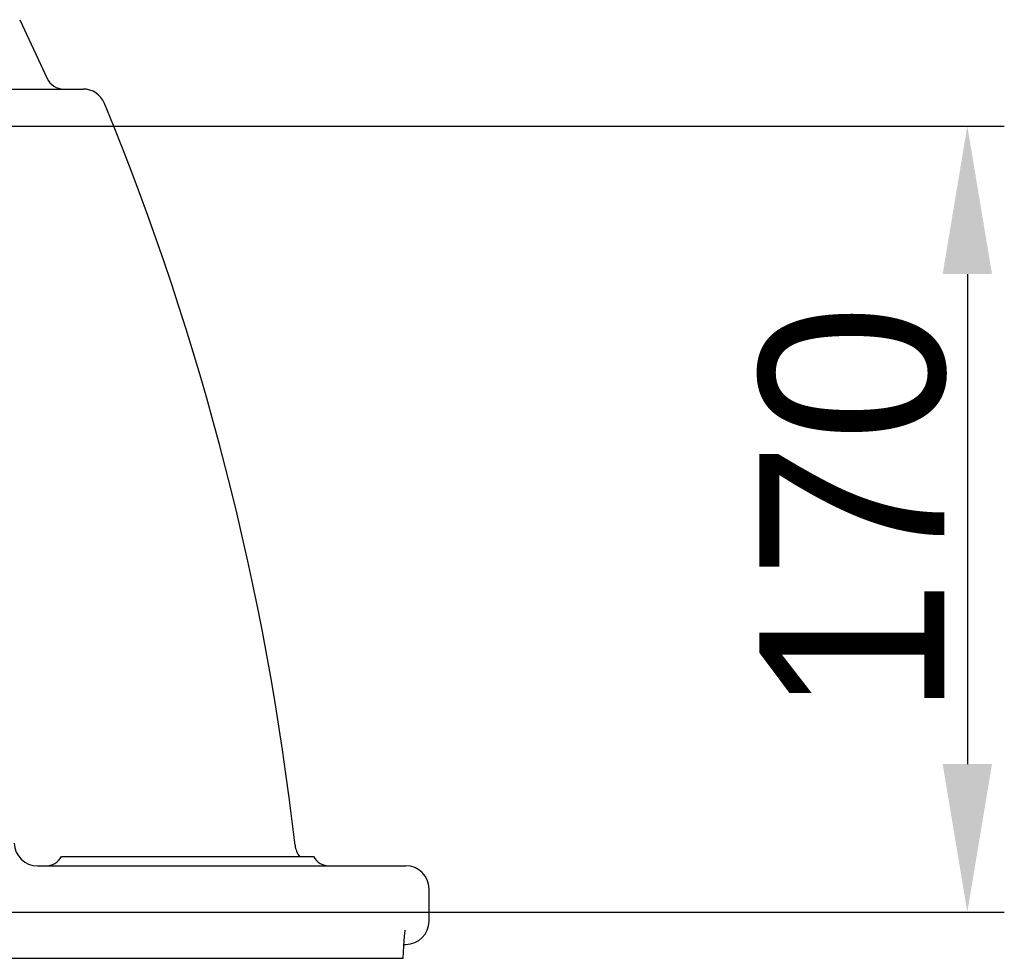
# Model space of a CAD drawing. Header units: millimetres. Extents: x 4086 to 10416, y 123 to 1549.
# Tile 56 of 99: x 7412 to 7465, y 632 to 683. Entities that reach past the tile are written whole.
import ezdxf

# ---------------------------------------------------------------- set-up
doc = ezdxf.new("R2010")
doc.units = ezdxf.units.MM
doc.layers.add('外形图', color=7, linetype='Continuous')
doc.layers.add('尺寸标注', color=7, linetype='Continuous')
doc.styles.add('思源黑', font='SourceHanSansCN-Normal.ttf')
doc.dimstyles.new('尺寸标注_1_4比例中六', dxfattribs={"dimtxt": 10, "dimasz": 8, "dimexe": 2, "dimexo": 1.5, "dimgap": 1, "dimtad": 1, "dimdec": 1, "dimlfac": 4, "dimdsep": 46, "dimtxsty": '思源黑', "dimcen": 0.09, "dimadec": 0, "dimazin": 0, "dimtp": 0.01, "dimtm": 0.01, "dimtfac": 1, "dimtdec": 1, "dimtofl": 0, "dimtmove": 0, "dimatfit": 3, "dimfxl": 1, "dimtolj": 1, "dimarcsym": 0})

# ---------------------------------------------------------------- blocks, each defined once
blk = doc.blocks.new('*D792')
at = {"layer": 'Defpoints', "color": 0}
for p in [(7409.217, 677.077), (7409.217, 634.577), (7462.836, 634.577)]:
    blk.add_point(p, dxfattribs=at)
at = {"layer": '尺寸标注', "color": 0, "lineweight": -2}
for p, q in [((7410.717, 677.077), (7464.836, 677.077)), ((7462.836, 669.077), (7462.836, 642.577)), ((7410.717, 634.577), (7464.836, 634.577))]:
    blk.add_line(p, q, dxfattribs=at)
at = {"layer": '尺寸标注', "color": 0}
for points in [[(7464.169, 669.077), (7461.503, 669.077), (7462.836, 677.077)], [(7461.503, 642.577), (7464.169, 642.577), (7462.836, 634.577)]]:
    blk.add_solid(points, dxfattribs=at)
at = {"layer": '尺寸标注', "color": 0, "insert": (7456.658, 656.291), "char_height": 10, "attachment_point": 5, "rotation": 90, "style": '思源黑'}
blk.add_mtext('\\A1;170', dxfattribs=at)

msp = doc.modelspace()

# ---------------------------------------------------------------- linework, layer by layer
at = {"layer": '外形图', "linetype": 'Continuous'}
for p, q in [((7411.575, 682.827), (7413.054, 679.655)), ((7349.177, 679.077), (7415.006, 679.077)), ((7413.842, 637.577), (7427.466, 637.577)), ((7412.534, 637.077), (7432.467, 637.077)), ((7433.717, 634.077), (7433.717, 635.827)), ((7432.348, 632.711), (7432.355, 632.827)), ((7432.355, 632.827), (7432.467, 632.827)), ((7409.592, 632.077), (7432.325, 632.077))]:
    msp.add_line(p, q, dxfattribs=at)
msp.add_lwpolyline([(7432.325, 632.077), (7432.335, 632.414), (7432.349, 632.733), (7432.367, 633.013), (7432.386, 633.247), (7432.407, 633.431), (7432.425, 633.558), (7432.432, 633.599)], dxfattribs=at)
for centre, radius, start, end in [((7413.96, 680.077), 1, 205, 270), ((7415.006, 677.827), 1.25, 22.346, 90), ((7277.407, 621.269), 150.02, 6.47493, 22.34446), ((7412.534, 638.327), 1.25, 181.5, 270), ((7412.975, 638.077), 1, 270, 330), ((7428.333, 638.077), 1, 210, 270), ((7432.467, 635.827), 1.25, 0, 90), ((7432.467, 634.077), 1.25, 270, 0)]:
    msp.add_arc(centre, radius, start, end, dxfattribs=at)
msp.add_open_spline([(7426.47, 638.186), (7426.495, 637.967), (7426.582, 637.748), (7426.715, 637.573)], degree=3, dxfattribs=at)

# ---------------------------------------------------------------- dimensions: what is measured, and where the dimension line sits
at = {"layer": '尺寸标注'}
dim = msp.add_linear_dim(base=(7462.836, 634.577), p1=(7409.217, 677.077), p2=(7409.217, 634.577), angle=270, dimstyle='尺寸标注_1_4比例中六', dxfattribs=at)
dim.commit()
dim.dimension.update_dxf_attribs({"geometry": '*D792', "text_midpoint": (7462.836, 656.291), "dimtype": 160})

doc.saveas('drawing.dxf')
